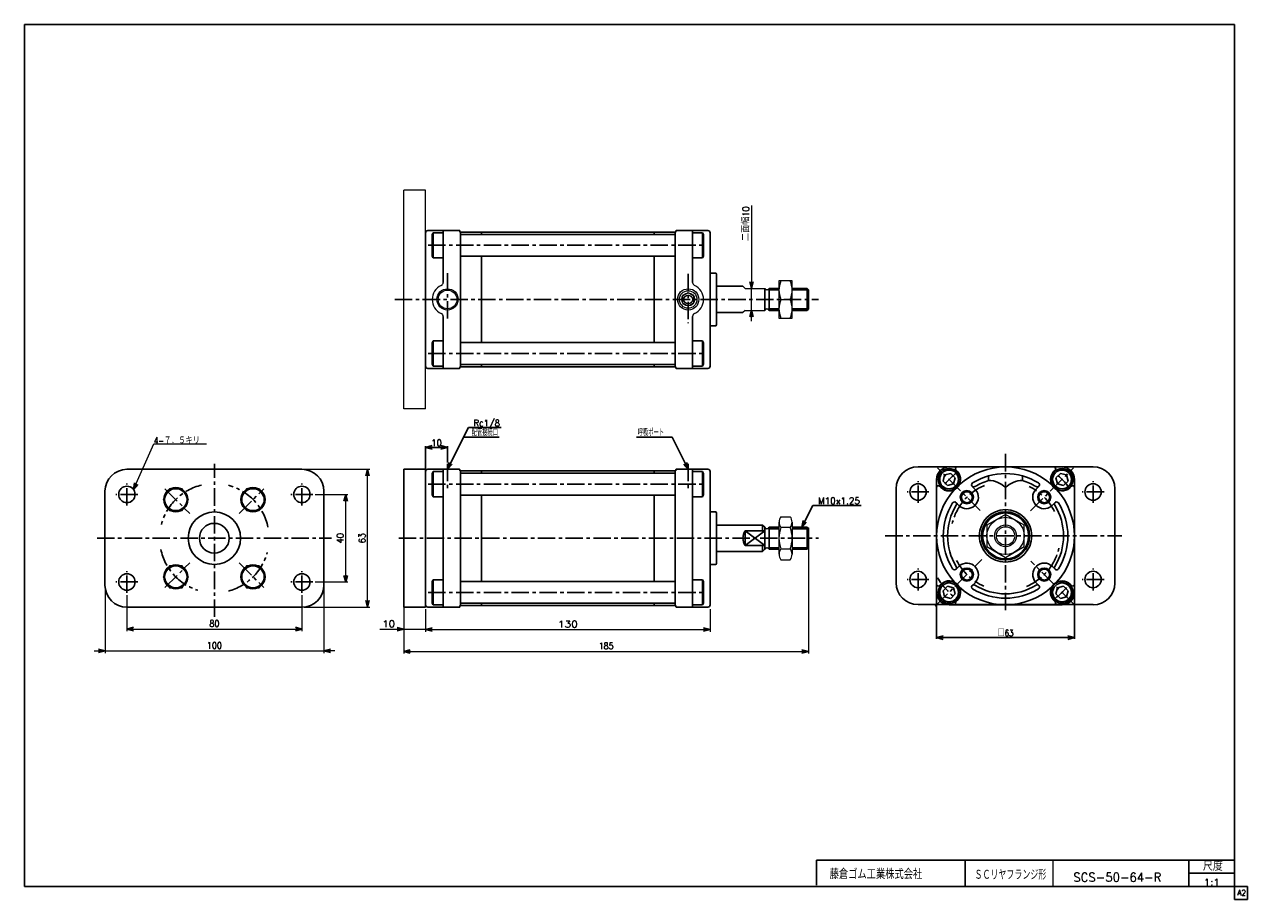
# Model space of a CAD drawing. Header units: millimetres. Extents: x -272 to 287, y -200 to 200.
import ezdxf
from ezdxf.enums import TextEntityAlignment as Align

# ---------------------------------------------------------------- set-up
doc = ezdxf.new("R2010")
doc.units = ezdxf.units.MM
doc.header["$LTSCALE"] = 0.25
doc.linetypes.add('CENTER', pattern=[50.8, 31.75, -6.35, 6.35, -6.35])
doc.layers.add('Layer0016', color=7, linetype='Continuous')
doc.layers.add('ZUWAKU', color=7, linetype='Continuous')
doc.styles.add('FdaStyle0', font='txt.shx', dxfattribs={"width": 0.892857, "bigfont": 'bigfont'})
doc.dimstyles.new('DaDimRotatedStyle', dxfattribs={"dimtxt": 3, "dimasz": 3.000002, "dimexe": 1, "dimexo": 1, "dimgap": 1, "dimtad": 3, "dimdsep": 46, "dimtxsty": 'FdaStyle0', "dimblk1": 'OPEN30', "dimblk2": 'OPEN30', "dimsah": 1, "dimcen": 0.09, "dimclrd": 4, "dimclre": 4, "dimclrt": 4, "dimadec": 0, "dimazin": 2, "dimtfac": 1, "dimtdec": 4, "dimtmove": 0, "dimatfit": 0, "dimfxl": 1, "dimarcsym": 0})

# ---------------------------------------------------------------- blocks, each defined once
blk = doc.blocks.new('_OPEN30')
at = {"color": 0, "linetype": 'ByBlock', "lineweight": -2}
for p, q in [((-1, 0.267949), (0, 0)), ((0, 0), (-1, -0.267949)), ((0, 0), (-1, 0))]:
    blk.add_line(p, q, dxfattribs=at)
blk = doc.blocks.new('DC_GROUP_Φ50_1')
at = {"color": 4, "linetype": 'Continuous', "lineweight": 13}
for p, q in [((72.85, -27.47), (72.85, -42.2)), ((73.76, -25.02), (77.95, -25.02)), ((78.85, -27.47), (78.85, -42.2)), ((77.95, -29.93), (73.76, -29.93)), ((73.76, -39.74), (77.95, -39.74)), ((73.76, -44.65), (77.95, -44.65))]:
    blk.add_line(p, q, dxfattribs=at)
for centre, radius, start, end in [((76.64, -27.47), 3.78, 139.5701, 220.4299), ((75.07, -27.47), 3.78, 319.5701, 40.4299), ((86.63, -34.84), 13.78, 159.1359, 200.8641), ((65.08, -34.84), 13.78, 339.1359, 20.8641), ((76.64, -42.2), 3.78, 139.5701, 220.4299), ((75.07, -42.2), 3.78, 319.5701, 40.4299)]:
    blk.add_arc(centre, radius, start, end, dxfattribs=at)
blk = doc.blocks.new('DC_GROUP_Φ50_2')
at = {"color": 4, "linetype": 'Continuous', "lineweight": 13}
for p, q in [((78.85, 82.8), (72.85, 82.8)), ((72.85, 82.8), (72.85, 65.8)), ((78.85, 65.8), (78.85, 82.8)), ((73.75, 74.3), (77.96, 74.3)), ((72.85, 65.8), (78.85, 65.8))]:
    blk.add_line(p, q, dxfattribs=at)
for centre, start, end in [((83.3, 78.55), 156.0093, 203.9907), ((68.41, 78.55), 336.0093, 23.9907), ((83.3, 70.05), 156.0093, 203.9907), ((68.41, 70.05), 336.0093, 23.9907)]:
    blk.add_arc(centre, 10.45, start, end, dxfattribs=at)
blk = doc.blocks.new('DC_GROUP_Φ50_3')
at = {"color": 4, "linetype": 'Continuous', "lineweight": 13}
for p, q in [((78.85, 82.8), (72.85, 82.8)), ((72.85, 82.8), (72.85, 65.8)), ((78.85, 65.8), (78.85, 82.8)), ((73.75, 74.3), (77.96, 74.3)), ((72.85, 65.8), (78.85, 65.8))]:
    blk.add_line(p, q, dxfattribs=at)
for centre, start, end in [((83.3, 78.55), 156.0093, 203.9907), ((68.41, 78.55), 336.0093, 23.9907), ((83.3, 70.05), 156.0093, 203.9907), ((68.41, 70.05), 336.0093, 23.9907)]:
    blk.add_arc(centre, 10.45, start, end, dxfattribs=at)
blk = doc.blocks.new('DA_IMAGEDIMGROUP_1')
at = {"color": 4, "linetype": 'Continuous', "lineweight": 13}
for p, q in [((60.27, 117.21), (60.27, 79.3)), ((60.27, 69.3), (60.27, 79.3)), ((60.27, 64.3), (60.27, 69.3))]:
    blk.add_line(p, q, dxfattribs=at)
at = {"color": 4, "xscale": 3.000002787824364, "yscale": 2.999989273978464}
for p, rotation in [((60.27, 79.3), 270), ((60.27, 69.3), 90)]:
    blk.add_blockref('_OPEN30', p, dxfattribs=dict(at, rotation=rotation))
at = {"color": 4, "insert": (59.27, 100.96), "char_height": 3, "width": 22.5, "attachment_point": 7, "rotation": 90, "style": 'FdaStyle0'}
blk.add_mtext('\\T1.00;二面幅10', dxfattribs=at)
blk = doc.blocks.new('DC_GROUP_Φ50_4')
at = {"color": 4, "linetype": 'Continuous', "lineweight": 13}
for p, q in [((176.4, -23.96), (167.9, -28.87)), ((184.9, -28.87), (176.4, -23.96)), ((167.9, -28.87), (167.9, -38.69)), ((184.9, -38.69), (184.9, -28.87)), ((167.9, -38.69), (176.4, -43.59)), ((176.4, -43.59), (184.9, -38.69))]:
    blk.add_line(p, q, dxfattribs=at)
for radius in [8.5, 5, 4.19]:
    blk.add_circle((176.4, -33.78), radius, dxfattribs=at)
blk = doc.blocks.new('DC_GROUP_Φ50_5')
at = {"color": 4, "linetype": 'Continuous', "lineweight": 13}
for p, q in [((-205.71, -12.2), (-208.6, -17.2)), ((-199.94, -12.2), (-205.71, -12.2)), ((-197.05, -17.2), (-199.94, -12.2)), ((-208.6, -17.2), (-205.71, -22.2)), ((-205.71, -22.2), (-199.94, -22.2)), ((-199.94, -22.2), (-197.05, -17.2))]:
    blk.add_line(p, q, dxfattribs=at)
blk.add_circle((-202.83, -17.2), 5, dxfattribs=at)
blk = doc.blocks.new('DC_GROUP_Φ50_6')
at = {"color": 4, "linetype": 'Continuous', "lineweight": 13}
for p, q in [((-205.71, -47.47), (-208.6, -52.47)), ((-199.94, -47.47), (-205.71, -47.47)), ((-197.05, -52.47), (-199.94, -47.47)), ((-208.6, -52.47), (-205.71, -57.47)), ((-199.94, -57.47), (-197.05, -52.47)), ((-205.71, -57.47), (-199.94, -57.47))]:
    blk.add_line(p, q, dxfattribs=at)
blk.add_circle((-202.83, -52.47), 5, dxfattribs=at)
blk = doc.blocks.new('DC_GROUP_Φ50_7')
at = {"color": 4, "linetype": 'Continuous', "lineweight": 13}
for p, q in [((-170.45, -47.47), (-173.33, -52.47)), ((-164.67, -47.47), (-170.45, -47.47)), ((-161.79, -52.47), (-164.67, -47.47)), ((-173.33, -52.47), (-170.45, -57.47)), ((-164.67, -57.47), (-161.79, -52.47)), ((-170.45, -57.47), (-164.67, -57.47))]:
    blk.add_line(p, q, dxfattribs=at)
blk.add_circle((-167.56, -52.47), 5, dxfattribs=at)
blk = doc.blocks.new('DC_GROUP_Φ50_8')
at = {"color": 4, "linetype": 'Continuous', "lineweight": 13}
for p, q in [((-170.45, -12.2), (-173.33, -17.2)), ((-164.67, -12.2), (-170.45, -12.2)), ((-161.79, -17.2), (-164.67, -12.2)), ((-173.33, -17.2), (-170.45, -22.2)), ((-170.45, -22.2), (-164.67, -22.2)), ((-164.67, -22.2), (-161.79, -17.2))]:
    blk.add_line(p, q, dxfattribs=at)
blk.add_circle((-167.56, -17.2), 5, dxfattribs=at)
blk = doc.blocks.new('*D10')
at = {"color": 4, "linetype": 'Continuous', "lineweight": 13}
for p, q in [((-225.19, -60.84), (-225.19, -77.34)), ((-145.19, -60.84), (-145.19, -77.34)), ((-225.19, -76.34), (-145.19, -76.34))]:
    blk.add_line(p, q, dxfattribs=at)
at = {"color": 4, "xscale": 3.000002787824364, "yscale": 2.999989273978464}
for p, rotation in [((-225.19, -76.34), 180), ((-145.19, -76.34), 360)]:
    blk.add_blockref('_OPEN30', p, dxfattribs=dict(at, rotation=rotation))
at = {"color": 4, "insert": (-185.19, -75.34), "char_height": 3, "width": 11.25, "attachment_point": 8, "style": 'FdaStyle0'}
blk.add_mtext('\\T1.00;80', dxfattribs=at)
blk = doc.blocks.new('DA_IMAGEDIMGROUP_2')
at = {"color": 4, "linetype": 'Continuous', "lineweight": 13}
for p, q in [((-235.19, -57.34), (-235.19, -87.34)), ((-135.19, -57.34), (-135.19, -87.34)), ((-240.19, -86.34), (-235.19, -86.34)), ((-235.19, -86.34), (-135.19, -86.34)), ((-130.19, -86.34), (-135.19, -86.34))]:
    blk.add_line(p, q, dxfattribs=at)
at = {"color": 4, "xscale": 3.000002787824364, "yscale": 2.999989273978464}
for p, rotation in [((-235.19, -86.34), 360), ((-135.19, -86.34), 180)]:
    blk.add_blockref('_OPEN30', p, dxfattribs=dict(at, rotation=rotation))
at = {"color": 4, "insert": (-185.19, -85.34), "char_height": 3, "width": 15, "attachment_point": 8, "style": 'FdaStyle0'}
blk.add_mtext('\\T1.00;100', dxfattribs=at)
blk = doc.blocks.new('*D12')
at = {"color": 4, "linetype": 'Continuous', "lineweight": 13}
for p, q in [((-139.19, -14.84), (-124.19, -14.84)), ((-125.19, -54.84), (-125.19, -14.84)), ((-139.19, -54.84), (-124.19, -54.84))]:
    blk.add_line(p, q, dxfattribs=at)
at = {"color": 4, "xscale": 3.000002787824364, "yscale": 2.999989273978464}
for p, rotation in [((-125.19, -14.84), 90), ((-125.19, -54.84), 270)]:
    blk.add_blockref('_OPEN30', p, dxfattribs=dict(at, rotation=rotation))
at = {"color": 4, "insert": (-126.19, -34.84), "char_height": 3, "width": 11.25, "attachment_point": 8, "rotation": 90, "style": 'FdaStyle0'}
blk.add_mtext('\\T1.00;40', dxfattribs=at)
blk = doc.blocks.new('*D13')
at = {"color": 4, "linetype": 'Continuous', "lineweight": 13}
for p, q in [((-144.19, -3.34), (-114.19, -3.34)), ((-115.19, -66.34), (-115.19, -3.34)), ((-144.19, -66.34), (-114.19, -66.34))]:
    blk.add_line(p, q, dxfattribs=at)
at = {"color": 4, "xscale": 3.000002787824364, "yscale": 2.999989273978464}
for p, rotation in [((-115.19, -3.34), 90), ((-115.19, -66.34), 270)]:
    blk.add_blockref('_OPEN30', p, dxfattribs=dict(at, rotation=rotation))
at = {"color": 4, "insert": (-116.19, -34.84), "char_height": 3, "width": 11.25, "attachment_point": 8, "rotation": 90, "style": 'FdaStyle0'}
blk.add_mtext('\\T1.00;63', dxfattribs=at)
blk = doc.blocks.new('*D14')
at = {"color": 4, "linetype": 'Continuous', "lineweight": 13}
for p, q in [((86.35, -30.16), (86.35, -87.59)), ((-98.65, -57.34), (-98.65, -87.59)), ((-98.65, -86.59), (86.35, -86.59))]:
    blk.add_line(p, q, dxfattribs=at)
at = {"color": 4, "xscale": 3.000002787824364, "yscale": 2.999989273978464}
for p, rotation in [((-98.65, -86.59), 180), ((86.35, -86.59), 360)]:
    blk.add_blockref('_OPEN30', p, dxfattribs=dict(at, rotation=rotation))
at = {"color": 4, "insert": (-6.15, -85.59), "char_height": 3, "width": 15, "attachment_point": 8, "style": 'FdaStyle0'}
blk.add_mtext('\\T1.00;185', dxfattribs=at)
blk = doc.blocks.new('DC_GROUP_Φ50_9')
at = {"color": 4, "linetype": 'Continuous', "lineweight": 13}
for p, q in [((-222.15, -12.64), (-212.8, 8.29)), ((-212.8, 8.29), (-188.8, 8.29))]:
    blk.add_line(p, q, dxfattribs=at)
at = {"color": 4, "xscale": 3.000002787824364, "yscale": 2.999989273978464, "rotation": 245.931555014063}
blk.add_blockref('_OPEN30', (-222.15, -12.64), dxfattribs=at)
at = {"color": 4, "style": 'FdaStyle0', "width": 0.875}
blk.add_text('4-７．５キリ', height=3, dxfattribs=at).set_placement((-212.8, 8.29), (-191.8, 8.29), align=Align.FIT)

msp = doc.modelspace()

# ---------------------------------------------------------------- linework, layer by layer
at = {"color": 4, "linetype": 'Continuous', "lineweight": 13}
for p, q in [((-88.646, 124.302), (-98.646, 124.302)), ((-98.646, 24.302), (-98.646, 124.302)), ((-88.646, 24.302), (-88.646, 124.302)), ((56.354, 80.302), (57.354, 79.302)), ((57.354, 79.302), (66.354, 79.302)), ((72.854, 79.302), (72.854, 69.302)), ((57.354, 69.302), (56.354, 68.302)), ((57.354, 69.302), (66.354, 69.302)), ((-88.646, 24.302), (-98.646, 24.302)), ((72.854, -29.836), (72.854, -39.836)), ((-98.646, -67.336), (-98.646, -77.436)), ((-88.646, -67.336), (-88.646, -77.436)), ((-88.646, -68.336), (-88.646, -77.586)), ((41.354, -67.336), (41.354, -77.586)), ((-109.543, -76.436), (-98.646, -76.436)), ((-98.646, -76.436), (-88.646, -76.436)), ((-88.646, -76.586), (41.354, -76.586))]:
    msp.add_line(p, q, dxfattribs=at)
at = {"color": 4, "linetype": 'Continuous', "lineweight": 25}
for p, q in [((-88.646, 86.302), (-88.646, 104.802)), ((-88.646, 74.302), (-88.646, 104.802)), ((-87.646, 105.802), (-73.146, 105.802)), ((-87.646, 105.802), (-73.146, 105.802)), ((-85.141, 104.825), (-85.646, 103.952)), ((-85.646, 103.952), (-85.646, 94.152)), ((-85.141, 104.825), (-80.646, 104.825)), ((-85.141, 93.278), (-85.141, 104.825)), ((-80.646, 105.802), (-80.646, 82.048)), ((-73.046, 105.252), (-73.046, 105.702)), ((-72.846, 105.052), (-63.146, 105.052)), ((-72.646, 105.052), (-72.646, 74.302)), ((-72.346, 104.052), (-72.646, 103.752)), ((-72.646, 99.052), (-72.646, 103.752)), ((-72.346, 104.052), (25.054, 104.052)), ((-63.146, 104.052), (-63.146, 105.052)), ((15.854, 105.052), (-63.146, 105.052)), ((25.554, 105.052), (15.854, 105.052)), ((15.854, 105.052), (15.854, 104.052)), ((25.354, 103.752), (25.054, 104.052)), ((25.354, 74.302), (25.354, 105.052)), ((25.354, 99.052), (25.354, 103.752)), ((25.754, 105.252), (25.754, 105.702)), ((40.354, 105.802), (25.854, 105.802)), ((33.354, 82.048), (33.354, 105.802)), ((37.85, 104.825), (33.354, 104.825)), ((37.85, 104.825), (38.354, 103.952)), ((37.85, 93.278), (37.85, 104.825)), ((38.354, 103.952), (38.354, 94.152)), ((41.354, 86.302), (41.354, 104.802)), ((41.354, 74.302), (41.354, 104.802)), ((-72.646, 99.052), (-72.646, 94.352)), ((25.354, 99.052), (25.354, 94.352)), ((-85.646, 94.152), (-85.141, 93.278)), ((-80.646, 93.278), (-85.141, 93.278)), ((-72.346, 94.052), (-72.646, 94.352)), ((-72.346, 94.052), (25.054, 94.052)), ((-63.146, 74.302), (-63.146, 94.052)), ((15.854, 94.052), (15.854, 74.302)), ((25.054, 94.052), (25.354, 94.352)), ((33.354, 93.278), (37.85, 93.278)), ((38.354, 94.152), (37.85, 93.278)), ((43.854, 86.302), (41.354, 86.302)), ((44.354, 85.802), (44.354, 74.302)), ((44.354, 80.302), (56.354, 80.302)), ((66.354, 74.302), (66.354, 79.302)), ((72.854, 79.302), (68.354, 79.302)), ((68.354, 79.302), (68.354, 74.302)), ((72.854, 78.627), (68.354, 78.627)), ((85.679, 79.302), (78.854, 79.302)), ((86.354, 78.627), (78.863, 78.627)), ((86.354, 78.627), (85.679, 79.302)), ((85.679, 79.302), (85.679, 74.302)), ((86.354, 74.302), (86.354, 78.627)), ((-88.646, 74.302), (-88.646, 43.802)), ((-72.646, 43.552), (-72.646, 74.302)), ((-63.146, 74.302), (-63.146, 54.552)), ((15.854, 54.552), (15.854, 74.302)), ((25.354, 74.302), (25.354, 43.552)), ((41.354, 74.302), (41.354, 43.802)), ((44.354, 62.802), (44.354, 74.302)), ((66.354, 74.302), (66.354, 69.302)), ((68.354, 69.302), (68.354, 74.302)), ((85.679, 69.302), (85.679, 74.302)), ((86.354, 74.302), (86.354, 69.977)), ((44.354, 68.302), (56.354, 68.302)), ((72.854, 69.977), (68.354, 69.977)), ((72.854, 69.302), (68.354, 69.302)), ((85.679, 69.302), (78.854, 69.302)), ((86.354, 69.977), (78.863, 69.977)), ((86.354, 69.977), (85.679, 69.302)), ((-80.646, 42.802), (-80.646, 66.556)), ((33.354, 66.556), (33.354, 42.802)), ((43.854, 62.302), (41.354, 62.302)), ((-85.646, 54.452), (-85.141, 55.325)), ((-85.646, 44.652), (-85.646, 54.452)), ((-80.646, 55.325), (-85.141, 55.325)), ((-85.141, 55.325), (-85.141, 43.778)), ((-72.346, 54.552), (-72.646, 54.252)), ((-72.646, 49.552), (-72.646, 54.252)), ((-72.346, 54.552), (25.054, 54.552)), ((25.054, 54.552), (25.354, 54.252)), ((25.354, 49.552), (25.354, 54.252)), ((33.354, 55.325), (37.85, 55.325)), ((38.354, 54.452), (37.85, 55.325)), ((37.85, 55.325), (37.85, 43.778)), ((38.354, 44.652), (38.354, 54.452)), ((-72.646, 49.552), (-72.646, 44.852)), ((-72.346, 44.552), (-72.646, 44.852)), ((25.354, 44.852), (25.054, 44.552)), ((25.354, 49.552), (25.354, 44.852)), ((-87.646, 42.802), (-73.146, 42.802)), ((-85.141, 43.778), (-85.646, 44.652)), ((-85.141, 43.778), (-80.646, 43.778)), ((-73.046, 43.352), (-73.046, 42.902)), ((-72.846, 43.552), (-63.146, 43.552)), ((-72.346, 44.552), (25.054, 44.552)), ((-63.146, 44.552), (-63.146, 43.552)), ((15.854, 43.552), (-63.146, 43.552)), ((15.854, 43.552), (15.854, 44.552)), ((25.554, 43.552), (15.854, 43.552)), ((25.754, 43.352), (25.754, 42.902)), ((40.354, 42.802), (25.854, 42.802)), ((37.85, 43.778), (33.354, 43.778)), ((37.85, 43.778), (38.354, 44.652)), ((-78.646, -3.336), (-69.122, 15.711)), ((-71.327, 11.302), (-54.996, 11.302)), ((-69.122, 15.711), (-54.122, 15.711)), ((24.036, 11.302), (7.705, 11.302)), ((31.354, -3.336), (24.036, 11.302)), ((-88.646, -3.736), (-88.646, 7.264)), ((-88.646, 6.664), (-78.646, 6.664)), ((-78.646, -0.236), (-78.646, 7.264)), ((-225.194, -3.336), (-145.194, -3.336)), ((-98.646, -3.336), (-88.646, -3.336)), ((-98.646, -3.336), (-98.646, -66.336)), ((-88.646, -3.336), (-88.646, -66.336)), ((-88.646, -22.836), (-88.646, -4.336)), ((-88.646, -34.836), (-88.646, -4.336)), ((-87.646, -3.336), (-73.146, -3.336)), ((-87.646, -3.336), (-73.146, -3.336)), ((-85.141, -4.313), (-85.646, -5.186)), ((-85.646, -5.186), (-85.646, -14.986)), ((-85.141, -4.313), (-80.646, -4.313)), ((-85.141, -15.86), (-85.141, -4.313)), ((-80.646, -3.336), (-80.646, -34.836)), ((-73.046, -3.886), (-73.046, -3.436)), ((-72.846, -4.086), (-63.146, -4.086)), ((-72.646, -4.086), (-72.646, -34.836)), ((-72.346, -5.086), (-72.646, -5.386)), ((-72.646, -10.086), (-72.646, -5.386)), ((-72.346, -5.086), (25.054, -5.086)), ((-63.146, -5.086), (-63.146, -4.086)), ((15.854, -4.086), (-63.146, -4.086)), ((25.554, -4.086), (15.854, -4.086)), ((15.854, -4.086), (15.854, -5.086)), ((25.354, -5.386), (25.054, -5.086)), ((25.354, -34.836), (25.354, -4.086)), ((25.354, -10.086), (25.354, -5.386)), ((25.754, -3.886), (25.754, -3.436)), ((40.354, -3.336), (25.854, -3.336)), ((40.354, -3.336), (25.854, -3.336)), ((33.354, -34.836), (33.354, -3.336)), ((37.85, -4.313), (33.354, -4.313)), ((37.85, -4.313), (38.354, -5.186)), ((37.85, -15.86), (37.85, -4.313)), ((38.354, -5.186), (38.354, -14.986)), ((41.354, -22.836), (41.354, -4.336)), ((41.354, -34.836), (41.354, -4.336)), ((136.404, -2.21), (216.404, -2.21)), ((151.351, -5.191), (148.563, -5.938)), ((150.604, -2.279), (176.404, -2.279)), ((153.392, -7.232), (151.351, -5.191)), ((154.574, -4.524), (153.694, -3.645)), ((202.204, -2.279), (176.404, -2.279)), ((198.501, -4.257), (199.114, -3.645)), ((201.457, -5.191), (199.415, -7.232)), ((204.245, -5.938), (201.457, -5.191)), ((-72.646, -10.086), (-72.646, -14.786)), ((25.354, -10.086), (25.354, -14.786)), ((144.904, -59.579), (144.904, -7.979)), ((146.882, -11.682), (146.27, -11.069)), ((148.563, -5.938), (147.815, -8.726)), ((147.815, -8.726), (149.857, -10.767)), ((149.857, -10.767), (152.645, -10.02)), ((152.645, -10.02), (153.392, -7.232)), ((162.705, -12.656), (161.18, -11.13)), ((168.654, -6.353), (168.654, -8.438)), ((184.154, -6.353), (184.154, -8.438)), ((190.369, -12.389), (191.628, -11.13)), ((199.415, -7.232), (200.163, -10.02)), ((200.163, -10.02), (202.951, -10.767)), ((202.951, -10.767), (204.992, -8.726)), ((204.992, -8.726), (204.245, -5.938)), ((205.659, -11.949), (206.538, -11.069)), ((207.904, -59.579), (207.904, -7.979)), ((-235.194, -56.336), (-235.194, -13.336)), ((-135.194, -13.336), (-135.194, -56.336)), ((-85.646, -14.986), (-85.141, -15.86)), ((-80.646, -15.86), (-85.141, -15.86)), ((-72.346, -15.086), (-72.646, -14.786)), ((-72.346, -15.086), (25.054, -15.086)), ((-63.146, -34.836), (-63.146, -15.086)), ((15.854, -15.086), (15.854, -34.836)), ((25.054, -15.086), (25.354, -14.786)), ((33.354, -15.86), (37.85, -15.86)), ((38.354, -14.986), (37.85, -15.86)), ((126.404, -55.21), (126.404, -12.21)), ((226.404, -12.21), (226.404, -55.21)), ((83.267, -29.836), (88.267, -19.836)), ((88.267, -19.836), (110.467, -19.836)), ((155.014, -19.814), (153.755, -18.555)), ((197.527, -20.081), (199.053, -18.555)), ((43.854, -22.836), (41.354, -22.836)), ((44.354, -23.336), (44.354, -34.836)), ((44.354, -28.836), (65.354, -28.836)), ((44.354, -28.836), (65.354, -28.836)), ((57.354, -31.521), (57.354, -38.151)), ((57.354, -31.521), (66.354, -31.521)), ((57.354, -38.151), (66.354, -31.521)), ((57.354, -31.521), (66.354, -38.151)), ((65.354, -28.836), (66.354, -29.836)), ((65.354, -28.836), (65.354, -31.521)), ((66.354, -34.836), (66.354, -29.836)), ((72.854, -29.836), (68.354, -29.836)), ((68.354, -29.836), (68.354, -34.836)), ((72.854, -30.511), (68.354, -30.511)), ((85.679, -29.836), (78.854, -29.836)), ((86.354, -30.511), (78.854, -30.511)), ((86.354, -30.511), (85.679, -29.836)), ((85.679, -29.836), (85.679, -34.836)), ((86.354, -34.836), (86.354, -30.511)), ((-88.646, -34.836), (-88.646, -65.336)), ((-80.646, -66.336), (-80.646, -34.836)), ((-72.646, -65.586), (-72.646, -34.836)), ((-63.146, -34.836), (-63.146, -54.586)), ((15.854, -54.586), (15.854, -34.836)), ((25.354, -34.836), (25.354, -65.586)), ((33.354, -34.836), (33.354, -66.336)), ((41.354, -34.836), (41.354, -65.336)), ((44.354, -46.336), (44.354, -34.836)), ((57.354, -38.151), (66.354, -38.151)), ((65.354, -40.836), (65.354, -38.151)), ((66.354, -34.836), (66.354, -39.836)), ((68.354, -39.836), (68.354, -34.836)), ((85.679, -39.836), (85.679, -34.836)), ((86.354, -34.836), (86.354, -39.161)), ((44.354, -40.836), (65.354, -40.836)), ((65.354, -40.836), (66.354, -39.836)), ((72.854, -39.161), (68.354, -39.161)), ((72.854, -39.836), (68.354, -39.836)), ((86.354, -39.161), (78.854, -39.161)), ((85.679, -39.836), (78.854, -39.836)), ((86.354, -39.161), (85.679, -39.836)), ((43.854, -46.836), (41.354, -46.836)), ((155.281, -47.477), (153.755, -49.003)), ((197.794, -47.744), (199.053, -49.003)), ((-85.646, -54.686), (-85.141, -53.813)), ((-85.646, -64.486), (-85.646, -54.686)), ((-80.646, -53.813), (-85.141, -53.813)), ((-85.141, -53.813), (-85.141, -65.36)), ((-72.346, -54.586), (-72.646, -54.886)), ((-72.646, -59.586), (-72.646, -54.886)), ((-72.346, -54.586), (25.054, -54.586)), ((25.054, -54.586), (25.354, -54.886)), ((25.354, -59.586), (25.354, -54.886)), ((33.354, -53.813), (37.85, -53.813)), ((38.354, -54.686), (37.85, -53.813)), ((37.85, -53.813), (37.85, -65.36)), ((38.354, -64.486), (38.354, -54.686)), ((147.149, -55.609), (146.27, -56.489)), ((162.438, -55.169), (161.18, -56.428)), ((190.102, -54.902), (191.628, -56.428)), ((205.926, -55.876), (206.538, -56.489)), ((-72.646, -59.586), (-72.646, -64.286)), ((25.354, -59.586), (25.354, -64.286)), ((144.904, -60.179), (144.904, -80.879)), ((149.857, -56.791), (147.815, -58.832)), ((147.815, -58.832), (148.563, -61.62)), ((152.645, -57.538), (149.857, -56.791)), ((151.351, -62.367), (153.392, -60.326)), ((153.392, -60.326), (152.645, -57.538)), ((200.163, -57.538), (199.415, -60.326)), ((199.415, -60.326), (201.457, -62.367)), ((202.951, -56.791), (200.163, -57.538)), ((204.992, -58.832), (202.951, -56.791)), ((204.245, -61.62), (204.992, -58.832)), ((207.904, -60.179), (207.904, -80.879)), ((-145.194, -66.336), (-225.194, -66.336)), ((-98.646, -66.336), (-88.646, -66.336)), ((-87.646, -66.336), (-73.146, -66.336)), ((-85.141, -65.36), (-85.646, -64.486)), ((-85.141, -65.36), (-80.646, -65.36)), ((-73.046, -65.786), (-73.046, -66.236)), ((-72.846, -65.586), (-63.146, -65.586)), ((-72.346, -64.586), (-72.646, -64.286)), ((-72.346, -64.586), (25.054, -64.586)), ((-63.146, -64.586), (-63.146, -65.586)), ((15.854, -65.586), (-63.146, -65.586)), ((15.854, -65.586), (15.854, -64.586)), ((25.554, -65.586), (15.854, -65.586)), ((25.354, -64.286), (25.054, -64.586)), ((25.754, -65.786), (25.754, -66.236)), ((40.354, -66.336), (25.854, -66.336)), ((37.85, -65.36), (33.354, -65.36)), ((37.85, -65.36), (38.354, -64.486)), ((216.404, -65.21), (136.404, -65.21)), ((148.563, -61.62), (151.351, -62.367)), ((150.604, -65.279), (176.404, -65.279)), ((154.307, -63.301), (153.694, -63.913)), ((202.204, -65.279), (176.404, -65.279)), ((198.234, -63.034), (199.114, -63.913)), ((201.457, -62.367), (204.245, -61.62)), ((144.904, -80.279), (207.904, -80.279))]:
    msp.add_line(p, q, dxfattribs=at)
at = {"color": 4, "linetype": 'CENTER', "lineweight": 25}
for p, q in [((-87.461, 99.052), (39.369, 99.052)), ((-78.646, 86.28), (-78.646, 65.197)), ((31.354, 85.945), (31.354, 63.524)), ((-102.706, 74.302), (90.84, 74.302)), ((-87.461, 49.552), (39.369, 49.552)), ((176.404, -67.779), (176.404, 3.774)), ((-185.194, -70.762), (-185.194, -0.836)), ((-78.646, -0.836), (-78.646, -12.319)), ((31.354, -0.836), (31.354, -12.319)), ((164.859, -22.234), (145.291, -2.666)), ((187.868, -22.314), (207.517, -2.666)), ((-225.194, -19.836), (-225.194, -9.836)), ((-145.194, -19.836), (-145.194, -9.836)), ((-87.461, -10.086), (39.369, -10.086)), ((136.404, -18.71), (136.404, -8.71)), ((216.404, -18.71), (216.404, -8.71)), ((-220.194, -14.836), (-230.194, -14.836)), ((-207.777, -12.253), (-196.486, -23.545)), ((-173.902, -23.545), (-162.611, -12.253)), ((-140.194, -14.836), (-150.194, -14.836)), ((141.404, -13.71), (131.404, -13.71)), ((221.404, -13.71), (211.404, -13.71)), ((-238.835, -34.836), (-131.621, -34.836)), ((-100.866, -34.836), (90.84, -34.836)), ((121.444, -33.779), (229.623, -33.779)), ((144.304, -65.879), (165.629, -44.554)), ((-225.194, -59.836), (-225.194, -49.836)), ((-207.777, -57.419), (-196.486, -46.128)), ((-173.902, -46.128), (-162.611, -57.419)), ((-145.194, -59.836), (-145.194, -49.836)), ((136.404, -58.71), (136.404, -48.71)), ((207.517, -64.892), (187.904, -45.279)), ((216.404, -58.71), (216.404, -48.71)), ((-220.194, -54.836), (-230.194, -54.836)), ((-140.194, -54.836), (-150.194, -54.836)), ((141.404, -53.71), (131.404, -53.71)), ((221.404, -53.71), (211.404, -53.71)), ((-87.461, -59.586), (39.369, -59.586))]:
    msp.add_line(p, q, dxfattribs=at)
at = {"color": 4, "linetype": 'Continuous', "lineweight": 13}
for radius in [4.862, 4.281]:
    msp.add_circle((-78.646, 74.302), radius, dxfattribs=at)
at = {"color": 4, "linetype": 'Continuous', "lineweight": 25}
for centre, radius in [((150.604, -7.979), 5), ((150.594, -7.97), 4.294), ((202.204, -7.979), 5), ((202.213, -7.97), 4.294), ((-225.194, -14.836), 3.75), ((-145.194, -14.836), 3.75), ((136.404, -13.71), 3.75), ((216.404, -13.71), 3.75), ((-202.827, -17.203), 5.5), ((-167.561, -17.203), 5.5), ((158.726, -16.101), 3), ((158.726, -16.101), 2.5), ((194.081, -16.101), 3), ((194.081, -16.101), 2.5), ((176.404, -33.779), 12), ((-185.194, -34.836), 12), ((176.404, -33.779), 11), ((176.404, -33.779), 10.5), ((-185.228, -34.836), 6.8), ((-202.827, -52.47), 5.5), ((-167.561, -52.47), 5.5), ((136.404, -53.71), 3.75), ((158.726, -51.457), 3), ((158.726, -51.457), 2.5), ((194.081, -51.457), 3), ((194.081, -51.457), 2.5), ((216.404, -53.71), 3.75), ((-225.194, -54.836), 3.75), ((-145.194, -54.836), 3.75), ((150.604, -59.579), 5), ((150.594, -59.588), 4.294), ((202.204, -59.579), 5), ((202.213, -59.588), 4.294)]:
    msp.add_circle(centre, radius, dxfattribs=at)
for centre, radius, start, end in [((-87.646, 104.802), 1, 90, 180), ((-87.646, 104.802), 1, 90, 180), ((-73.146, 105.702), 0.1, 0, 90), ((-73.146, 105.702), 0.1, 0, 90), ((-73.146, 105.702), 0.1, 0, 90), ((-72.846, 105.252), 0.2, 180, 270), ((25.554, 105.252), 0.2, 270, 0), ((25.854, 105.702), 0.1, 90, 180), ((25.854, 105.702), 0.1, 90, 180), ((25.854, 105.702), 0.1, 90, 180), ((40.354, 104.802), 1, 0, 90), ((40.354, 104.802), 1, 0, 90), ((43.854, 85.802), 0.5, 0, 90), ((67.354, 79.705), 1.078, 201.9613, 338.0387), ((67.354, 68.899), 1.078, 21.9613, 158.0387), ((43.854, 62.802), 0.5, 270, 360), ((-87.646, 43.802), 1, 180, 270), ((-73.146, 42.902), 0.1, 270, 0), ((-72.846, 43.352), 0.2, 90, 180), ((25.554, 43.352), 0.2, 0, 90), ((25.854, 42.902), 0.1, 180, 270), ((40.354, 43.802), 1, 270, 360), ((-225.194, -13.336), 10, 90, 180), ((-145.194, -13.336), 10, 0, 90), ((-87.646, -4.336), 1, 90, 180), ((-87.646, -4.336), 1, 90, 180), ((-73.146, -3.436), 0.1, 0, 90), ((-73.146, -3.436), 0.1, 0, 90), ((-73.146, -3.436), 0.1, 0, 90), ((-72.846, -3.886), 0.2, 180, 270), ((25.554, -3.886), 0.2, 270, 0), ((25.854, -3.436), 0.1, 90, 180), ((25.854, -3.436), 0.1, 90, 180), ((25.854, -3.436), 0.1, 90, 180), ((40.354, -4.336), 1, 0, 90), ((40.354, -4.336), 1, 0, 90), ((136.404, -12.21), 10, 90, 180), ((150.604, -7.979), 5.7, 90, 180), ((150.594, -7.97), 5.25, 225, 40.8865), ((154.26, -3.079), 0.8, 90, 225), ((176.404, -33.779), 31.5, 47.70516, 132.29484), ((176.404, -33.779), 28.5, 58.13656, 121.86344), ((202.213, -7.97), 5.25, 135, 310.8865), ((198.548, -3.079), 0.8, 315, 90), ((202.204, -7.979), 5.7, 0, 90), ((216.404, -12.21), 10, 0, 90), ((145.704, -11.635), 0.8, 45, 180), ((161.887, -10.423), 1, 121.86344, 301.86344), ((176.404, -33.779), 26.5, 107.00486, 121.86344), ((168.654, -19.096), 10.658, 43.35334, 90), ((184.154, -19.096), 10.658, 90, 136.64666), ((176.404, -33.779), 26.5, 58.13656, 72.99514), ((190.921, -10.423), 1, 238.13656, 58.13656), ((207.104, -11.635), 0.8, 360, 135), ((176.404, -33.779), 31.5, 137.70516, 222.29484), ((158.726, -16.101), 5.25, 225, 40.8865), ((194.081, -16.101), 5.25, 135, 310.8865), ((176.404, -33.779), 31.5, 317.70516, 42.29484), ((176.404, -33.779), 28.5, 148.13656, 211.86344), ((176.404, -33.779), 26.5, 148.13656, 211.86344), ((153.048, -19.262), 1, 328.13656, 148.13656), ((199.76, -19.262), 1, 31.86344, 211.86344), ((176.404, -33.779), 26.5, 328.13656, 31.86344), ((176.404, -33.779), 28.5, 328.13656, 31.86344), ((43.854, -23.336), 0.5, 0, 90), ((62.349, -34.836), 5.995, 146.42717, 213.57283), ((67.354, -29.433), 1.078, 201.9613, 338.0387), ((67.354, -40.239), 1.078, 21.9613, 158.0387), ((43.854, -46.336), 0.5, 270, 360), ((153.048, -48.296), 1, 211.86344, 31.86344), ((158.726, -51.457), 5.25, 315, 130.8865), ((194.081, -51.457), 5.25, 45, 220.8865), ((199.76, -48.296), 1, 148.13656, 328.13656), ((136.404, -55.21), 10, 180, 270), ((150.594, -59.588), 5.25, 315, 130.8865), ((202.213, -59.588), 5.25, 45, 220.8865), ((216.404, -55.348), 10, 270, 0), ((-225.194, -56.336), 10, 180, 270), ((-145.194, -56.336), 10, 270, 0), ((145.704, -55.923), 0.8, 180, 315), ((150.604, -59.579), 5.7, 180, 270), ((176.404, -33.779), 31.5, 227.70516, 312.29484), ((161.887, -57.135), 1, 58.13656, 238.13656), ((176.404, -33.779), 28.5, 238.13656, 301.86344), ((176.404, -33.779), 26.5, 238.13656, 301.86344), ((190.921, -57.135), 1, 301.86344, 121.86344), ((202.204, -59.579), 5.7, 270, 0), ((207.104, -55.923), 0.8, 225, 0), ((-87.646, -65.336), 1, 180, 270), ((-73.146, -66.236), 0.1, 270, 0), ((-72.846, -65.786), 0.2, 90, 180), ((25.554, -65.786), 0.2, 0, 90), ((25.854, -66.236), 0.1, 180, 270), ((40.354, -65.336), 1, 270, 360), ((154.26, -64.479), 0.8, 135, 270), ((198.548, -64.479), 0.8, 270, 45)]:
    msp.add_arc(centre, radius, start, end, dxfattribs=at)
at = {"color": 4, "linetype": 'Continuous', "lineweight": 13}
for centre, radius, start, end in [((-78.646, 74.302), 7, 114.31574, 245.68426), ((-82.146, 82.048), 1.5, 294.31574, 0), ((34.854, 82.048), 1.5, 180, 245.68426), ((31.354, 74.302), 7, 294.31574, 65.68426), ((-82.146, 66.556), 1.5, 0, 65.68426), ((34.854, 66.556), 1.5, 114.31574, 180)]:
    msp.add_arc(centre, radius, start, end, dxfattribs=at)
at = {"color": 4, "linetype": 'CENTER', "lineweight": 25}
for centre, radius, start, end in [((176.404, -33.779), 36.5, 127.14511, 142.85489), ((176.404, -33.779), 36.5, 36.21599, 52.85489), ((-185.194, -34.836), 25, 103.46824, 165.36592), ((-185.194, -34.836), 25, 11.6255, 75.20831), ((176.404, -33.779), 25, 112.56407, 167.03261), ((176.404, -33.779), 25, 26.46628, 64.52273), ((-185.194, -34.836), 25, 191.73901, 252.34152), ((-185.194, -34.836), 25, 284.78535, 344.80288), ((176.404, -33.779), 25, 292.56407, 347.03261), ((176.404, -33.779), 25, 206.62277, 246.66588), ((176.404, -33.779), 36.5, 211.58755, 232.85489), ((176.404, -33.779), 36.5, 307.14511, 322.85489)]:
    msp.add_arc(centre, radius, start, end, dxfattribs=at)
at = {"layer": 'Layer0016', "color": 4, "linetype": 'Continuous', "lineweight": 13}
for p, q in [((31.354, 77.252), (28.8, 75.777)), ((28.8, 75.777), (28.8, 72.827)), ((28.8, 72.827), (31.354, 71.352)), ((33.909, 75.777), (31.354, 77.252)), ((31.354, 71.352), (33.909, 72.827)), ((33.909, 72.827), (33.909, 75.777))]:
    msp.add_line(p, q, dxfattribs=at)
for radius in [4.864, 3.998, 2.95, 2]:
    msp.add_circle((31.354, 74.302), radius, dxfattribs=at)
at = {"layer": 'ZUWAKU', "color": 5, "linetype": 'Continuous', "lineweight": 25}
for p, q in [((281, 200), (-272, 200)), ((-272, -194), (-272, 200)), ((281, -200), (281, 200)), ((287, -194), (-272, -194)), ((287, -200), (287, -194)), ((287, -200), (281, -200))]:
    msp.add_line(p, q, dxfattribs=at)
at = {"layer": 'ZUWAKU', "color": 4, "linetype": 'Continuous', "lineweight": 25}
for p, q in [((90, -182), (281, -182)), ((90, -193.465), (90, -182)), ((158, -182), (158, -194)), ((260.135, -194), (260.135, -182)), ((260.135, -188), (281, -188))]:
    msp.add_line(p, q, dxfattribs=at)
at = {"layer": 'ZUWAKU', "color": 4, "linetype": 'Continuous', "lineweight": 13}
msp.add_line((198, -182), (198, -194), dxfattribs=at)

# ---------------------------------------------------------------- block references
at = {"linetype": 'Continuous'}
for name in ['DA_IMAGEDIMGROUP_1', 'DC_GROUP_Φ50_2', 'DC_GROUP_Φ50_3', 'DC_GROUP_Φ50_9', 'DC_GROUP_Φ50_5', 'DC_GROUP_Φ50_8', 'DC_GROUP_Φ50_1', 'DC_GROUP_Φ50_4', 'DC_GROUP_Φ50_6', 'DC_GROUP_Φ50_7', 'DA_IMAGEDIMGROUP_2']:
    msp.add_blockref(name, (0, 0), dxfattribs=at)
at = {"color": 4, "xscale": 3.000002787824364, "yscale": 2.999989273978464}
for p, rotation in [((-88.646, 6.664), 180), ((-78.646, 6.664), 360), ((-78.646, -3.336), 243.434948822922), ((31.354, -3.336), 296.5650511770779), ((83.267, -29.836), 243.434948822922), ((-98.646, -76.436), 360), ((-88.646, -76.586), 180), ((41.354, -76.586), 360), ((144.904, -80.279), 180), ((207.904, -80.279), 360)]:
    msp.add_blockref('_OPEN30', p, dxfattribs=dict(at, rotation=rotation))

# ---------------------------------------------------------------- texts
at = {"color": 4, "style": 'FdaStyle0'}
for s, height, width, p, p2 in [('Rc1/8', 3, 0.8, (-66.722, 16.311), (-54.722, 16.311)), ('配管接続口', 3, 0.666667, (-67.596, 11.902), (-55.596, 11.902)), ('呼吸ポート', 3, 0.666667, (8.305, 11.902), (20.305, 11.902)), ('10', 3, 0.8, (-86.046, 7.264), (-81.246, 7.264)), ('M10x1.25', 3, 0.8, (90.667, -19.236), (109.867, -19.236)), ('□63', 3, 0.75, (172.804, -79.679), (180.004, -79.679)), ('ＳＣリヤフランジ形', 4, 0.694915, (162.216, -190.886), (195.016, -190.886)), ('SCS-50-64-R', 4, 0.820408, (207.411, -191.795), (247.611, -191.795)), ('1:1', 3, 0.8, (267.026, -193.595), (274.226, -193.595))]:
    msp.add_text(s, height=height, dxfattribs=dict(at, width=width)).set_placement(p, p2, align=Align.FIT)
for s, p, p2 in [('10', (-108.543, -75.436), (-102.543, -75.436)), ('130', (-28.146, -75.586), (-19.146, -75.586))]:
    msp.add_text(s, height=3, dxfattribs=at).set_placement(p, p2, align=Align.FIT)
at = {"layer": 'ZUWAKU', "color": 4, "style": 'FdaStyle0'}
for s, height, width, p, p2 in [('尺度', 3.8, 0.749175, (266.615, -186.78), (275.695, -186.78)), ('藤倉ゴム工業株式会社', 4.5, 0.652778, (96.013, -190.657), (138.313, -190.657))]:
    msp.add_text(s, height=height, dxfattribs=dict(at, width=width)).set_placement(p, p2, align=Align.FIT)
at = {"layer": 'ZUWAKU', "color": 7, "style": 'FdaStyle0', "width": 0.8}
msp.add_text('A2', height=2.5, dxfattribs=at).set_placement((282.307, -198.125), (286.307, -198.125), align=Align.FIT)

# ---------------------------------------------------------------- dimensions: what is measured, and where the dimension line sits
at = {"linetype": 'Continuous', "lineweight": 13}
for base, p1, p2, picture, middle in [((-115.194, -3.336), (-145.194, -66.336), (-145.194, -3.336), '*D13', (-115.194, -34.836)), ((-125.194, -14.836), (-140.194, -54.836), (-140.194, -14.836), '*D12', (-125.194, -34.836))]:
    dim = msp.add_linear_dim(base=base, p1=p1, p2=p2, angle=90, dimstyle='DaDimRotatedStyle', override={"dimtxt": 3, "dimasz": 3.000002, "dimexe": 1, "dimexo": 1, "dimgap": 1, "dimtad": 3, "dimtih": 0, "dimtoh": 0, "dimdec": 2, "dimzin": 8, "dimtxsty": 'FdaStyle0', "dimblk1": 'OPEN30', "dimblk2": 'OPEN30', "dimsah": 1, "dimclrd": 4, "dimclre": 4, "dimclrt": 4, "dimazin": 2, "dimtofl": 1, "dimatfit": 0, "dimtolj": 0, "dimtzin": 8}, dxfattribs=at)
    dim.commit()
    dim.dimension.update_dxf_attribs({"geometry": picture, "text_midpoint": middle})
for base, p1, p2, picture, middle in [((86.354, -86.586), (-98.646, -56.336), (86.354, -29.161), '*D14', (-6.146, -86.586)), ((-145.194, -76.336), (-225.194, -59.836), (-145.194, -59.836), '*D10', (-185.194, -76.336))]:
    dim = msp.add_linear_dim(base=base, p1=p1, p2=p2, dimstyle='DaDimRotatedStyle', override={"dimtxt": 3, "dimasz": 3.000002, "dimexe": 1, "dimexo": 1, "dimgap": 1, "dimtad": 3, "dimtih": 0, "dimtoh": 0, "dimdec": 2, "dimzin": 8, "dimtxsty": 'FdaStyle0', "dimblk1": 'OPEN30', "dimblk2": 'OPEN30', "dimsah": 1, "dimclrd": 4, "dimclre": 4, "dimclrt": 4, "dimazin": 2, "dimtofl": 1, "dimatfit": 0, "dimtolj": 0, "dimtzin": 8}, dxfattribs=at)
    dim.commit()
    dim.dimension.update_dxf_attribs({"geometry": picture, "text_midpoint": middle})

doc.saveas('drawing.dxf')
